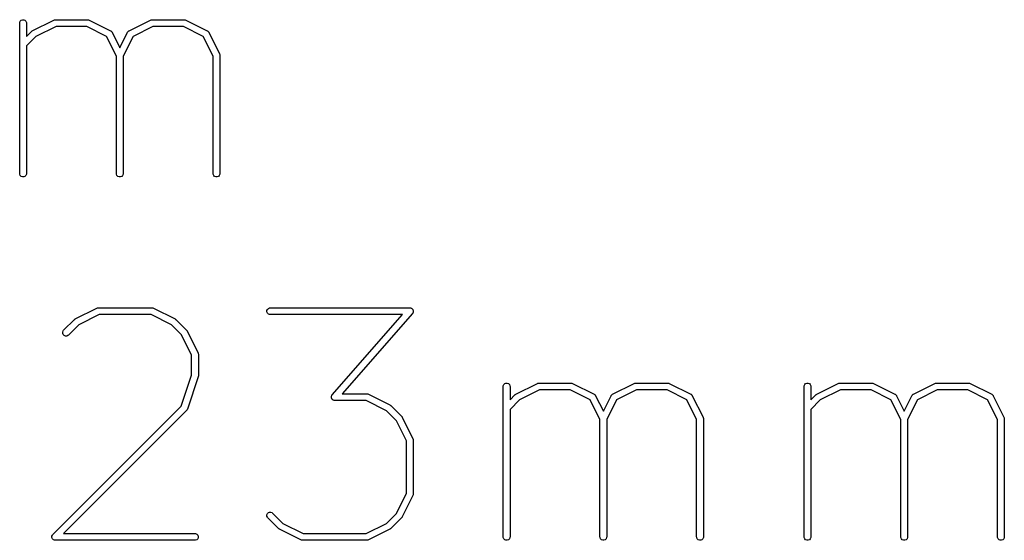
# Model space of a CAD drawing. Extents: x 20 to 200, y -176 to -20.
# Tile 8 of 10: x 90 to 112, y -168 to -157. Entities that reach past the tile are written whole.
import ezdxf

# ---------------------------------------------------------------- set-up
doc = ezdxf.new("R2010")
doc.units = 0
doc.layers.add('BLACK', color=7, linetype='CONTINUOUS')

msp = doc.modelspace()

# ---------------------------------------------------------------- linework, layer by layer
at = {"layer": 'BLACK', "linetype": 'CONTINUOUS'}
for p, q in [((89.785589, -156.947521), (89.78703, -156.932889)), ((89.785589, -160.280855), (89.785589, -156.947521)), ((89.78703, -156.932889), (89.798229, -156.905853)), ((89.798229, -156.905853), (89.818921, -156.885161)), ((89.818921, -156.885161), (89.845957, -156.873962)), ((89.845957, -156.873962), (89.875221, -156.873962)), ((89.875221, -156.873962), (89.902257, -156.885161)), ((89.902257, -156.885161), (89.922949, -156.905853)), ((89.922949, -156.905853), (89.934148, -156.932889)), ((89.934148, -156.932889), (89.935589, -156.947521)), ((89.935589, -156.947521), (89.935589, -157.242646)), ((90.065143, -157.118535), (90.541333, -156.880439)), ((90.592579, -157.022521), (90.143111, -157.247255)), ((90.541333, -156.880439), (90.555065, -156.875184)), ((90.555065, -156.875184), (90.557752, -156.874993)), ((90.557752, -156.874993), (90.560242, -156.873962)), ((90.560242, -156.873962), (90.574874, -156.872521)), ((90.574874, -156.872521), (91.28916, -156.872521)), ((91.271455, -157.022521), (90.592579, -157.022521)), ((91.709449, -157.241518), (91.271455, -157.022521)), ((91.28916, -156.872521), (91.303792, -156.873962)), ((91.303792, -156.873962), (91.306281, -156.874993)), ((91.306281, -156.874993), (91.308969, -156.875184)), ((91.308969, -156.875184), (91.322701, -156.880439)), ((91.322701, -156.880439), (91.798892, -157.118535)), ((92.208, -157.118535), (92.684191, -156.880439)), ((92.735437, -157.022521), (92.297442, -157.241518)), ((92.684191, -156.880439), (92.697923, -156.875184)), ((92.697923, -156.875184), (92.70061, -156.874993)), ((92.70061, -156.874993), (92.7031, -156.873962)), ((92.7031, -156.873962), (92.717732, -156.872521)), ((92.717732, -156.872521), (93.432017, -156.872521)), ((93.414312, -157.022521), (92.735437, -157.022521)), ((93.852306, -157.241518), (93.414312, -157.022521)), ((93.432017, -156.872521), (93.446649, -156.873962)), ((93.446649, -156.873962), (93.449138, -156.874993)), ((93.449138, -156.874993), (93.451826, -156.875184)), ((93.451826, -156.875184), (93.465558, -156.880439)), ((93.465558, -156.880439), (93.941749, -157.118535)), ((89.935589, -157.242646), (90.045651, -157.132584)), ((90.143111, -157.247255), (89.935589, -157.454778)), ((90.045651, -157.132584), (90.051403, -157.127863)), ((90.051403, -157.127863), (90.0527, -157.126368)), ((90.0527, -157.126368), (90.054954, -157.124948)), ((90.054954, -157.124948), (90.057016, -157.123257)), ((90.057016, -157.123257), (90.058846, -157.122498)), ((90.058846, -157.122498), (90.065143, -157.118535)), ((91.928446, -157.679512), (91.709449, -157.241518)), ((91.798892, -157.118535), (91.801338, -157.120075)), ((91.801338, -157.120075), (91.802493, -157.12046)), ((91.802493, -157.12046), (91.803931, -157.121707)), ((91.803931, -157.121707), (91.811335, -157.126368)), ((91.811335, -157.126368), (91.817494, -157.133469)), ((91.817494, -157.133469), (91.824601, -157.139633)), ((91.824601, -157.139633), (91.829262, -157.147038)), ((91.829262, -157.147038), (91.830508, -157.148475)), ((91.830508, -157.148475), (91.830892, -157.149628)), ((91.830892, -157.149628), (91.832433, -157.152076)), ((91.832433, -157.152076), (92.003446, -157.494102)), ((92.003446, -157.494102), (92.174459, -157.152076)), ((92.297442, -157.241518), (92.078446, -157.679512)), ((92.174459, -157.152076), (92.175999, -157.149629)), ((92.175999, -157.149629), (92.176384, -157.148475)), ((92.176384, -157.148475), (92.177631, -157.147036)), ((92.177631, -157.147036), (92.182292, -157.139633)), ((92.182292, -157.139633), (92.189394, -157.133472)), ((92.189394, -157.133472), (92.195557, -157.126367)), ((92.195557, -157.126367), (92.202958, -157.121707)), ((92.202958, -157.121707), (92.204399, -157.120459)), ((92.204399, -157.120459), (92.205555, -157.120073)), ((92.205555, -157.120073), (92.208, -157.118535)), ((94.071303, -157.679512), (93.852306, -157.241518)), ((93.941749, -157.118535), (93.944195, -157.120075)), ((93.944195, -157.120075), (93.94535, -157.12046)), ((93.94535, -157.12046), (93.946788, -157.121707)), ((93.946788, -157.121707), (93.954192, -157.126368)), ((93.954192, -157.126368), (93.960351, -157.133469)), ((93.960351, -157.133469), (93.967458, -157.139633)), ((93.967458, -157.139633), (93.972119, -157.147038)), ((93.972119, -157.147038), (93.973365, -157.148475)), ((93.973365, -157.148475), (93.973749, -157.149628)), ((93.973749, -157.149628), (93.97529, -157.152076)), ((93.97529, -157.152076), (94.213385, -157.628266)), ((89.935589, -157.454778), (89.935589, -160.280855)), ((91.928446, -160.280855), (91.928446, -157.679512)), ((92.078446, -157.679512), (92.078446, -160.280855)), ((94.071303, -160.280855), (94.071303, -157.679512)), ((94.213385, -157.628266), (94.21864, -157.641998)), ((94.21864, -157.641998), (94.21883, -157.644685)), ((94.21883, -157.644685), (94.219862, -157.647175)), ((94.219862, -157.647175), (94.221303, -157.661807)), ((94.221303, -157.661807), (94.221303, -160.280855)), ((89.78703, -160.295487), (89.785589, -160.280855)), ((89.798229, -160.322523), (89.78703, -160.295487)), ((89.818921, -160.343215), (89.798229, -160.322523)), ((89.845957, -160.354414), (89.818921, -160.343215)), ((89.902257, -160.343215), (89.875221, -160.354414)), ((89.922949, -160.322523), (89.902257, -160.343215)), ((89.934148, -160.295487), (89.922949, -160.322523)), ((89.935589, -160.280855), (89.934148, -160.295487)), ((91.929887, -160.295487), (91.928446, -160.280855)), ((91.941086, -160.322523), (91.929887, -160.295487)), ((91.961778, -160.343215), (91.941086, -160.322523)), ((91.988814, -160.354414), (91.961778, -160.343215)), ((92.045114, -160.343215), (92.018078, -160.354414)), ((92.065806, -160.322523), (92.045114, -160.343215)), ((92.077005, -160.295487), (92.065806, -160.322523)), ((92.078446, -160.280855), (92.077005, -160.295487)), ((94.072744, -160.295487), (94.071303, -160.280855)), ((94.083943, -160.322523), (94.072744, -160.295487)), ((94.104635, -160.343215), (94.083943, -160.322523)), ((94.131671, -160.354414), (94.104635, -160.343215)), ((94.187971, -160.343215), (94.160935, -160.354414)), ((94.208663, -160.322523), (94.187971, -160.343215)), ((94.219862, -160.295487), (94.208663, -160.322523)), ((94.221303, -160.280855), (94.219862, -160.295487)), ((89.875221, -160.354414), (89.845957, -160.354414)), ((92.018078, -160.354414), (91.988814, -160.354414)), ((94.160935, -160.354414), (94.131671, -160.354414)), ((91.017522, -163.501588), (91.493712, -163.263493)), ((91.544958, -163.405575), (91.095489, -163.630309)), ((91.493712, -163.263493), (91.507444, -163.258238)), ((91.507444, -163.258238), (91.510131, -163.258047)), ((91.510131, -163.258047), (91.512621, -163.257016)), ((91.512621, -163.257016), (91.527253, -163.255575)), ((91.527253, -163.255575), (92.717729, -163.255575)), ((92.700024, -163.405575), (91.544958, -163.405575)), ((93.149493, -163.630309), (92.700024, -163.405575)), ((92.717729, -163.255575), (92.732361, -163.257016)), ((92.732361, -163.257016), (92.73485, -163.258047)), ((92.73485, -163.258047), (92.737538, -163.258238)), ((92.737538, -163.258238), (92.75127, -163.263493)), ((92.75127, -163.263493), (93.227461, -163.501588)), ((95.263218, -163.315943), (95.274417, -163.288907)), ((95.263218, -163.345207), (95.263218, -163.315943)), ((95.274417, -163.372243), (95.263218, -163.345207)), ((95.274417, -163.288907), (95.295109, -163.268215)), ((95.295109, -163.392935), (95.274417, -163.372243)), ((95.295109, -163.268215), (95.322145, -163.257016)), ((95.322145, -163.404134), (95.295109, -163.392935)), ((95.322145, -163.257016), (95.336777, -163.255575)), ((95.336777, -163.405575), (95.322145, -163.404134)), ((95.336777, -163.255575), (98.432015, -163.255575)), ((98.266733, -163.405575), (95.336777, -163.405575)), ((96.708906, -165.185949), (98.266733, -163.405575)), ((98.488458, -163.379963), (96.930631, -165.160337)), ((98.432015, -163.255575), (98.439753, -163.256337)), ((98.439753, -163.256337), (98.441721, -163.256206)), ((98.441721, -163.256206), (98.443076, -163.256664)), ((98.443076, -163.256664), (98.446647, -163.257016)), ((98.446647, -163.257016), (98.457904, -163.261679)), ((98.457904, -163.261679), (98.469442, -163.265581)), ((98.469442, -163.265581), (98.471346, -163.267246)), ((98.471346, -163.267246), (98.473683, -163.268215)), ((98.473683, -163.268215), (98.482293, -163.276825)), ((98.482293, -163.276825), (98.491466, -163.284851)), ((98.492979, -163.373638), (98.488458, -163.379963)), ((98.491466, -163.284851), (98.492588, -163.28712)), ((98.492588, -163.28712), (98.494375, -163.288907)), ((98.494375, -163.372243), (98.492979, -163.373638)), ((98.494375, -163.288907), (98.499035, -163.300157)), ((98.494923, -163.370919), (98.494375, -163.372243)), ((98.497009, -163.368002), (98.494923, -163.370919)), ((98.50091, -163.356464), (98.497009, -163.368002)), ((98.499035, -163.300157), (98.504438, -163.311083)), ((98.505574, -163.345207), (98.50091, -163.356464)), ((98.504438, -163.311083), (98.504606, -163.313606)), ((98.504606, -163.313606), (98.505574, -163.315943)), ((98.505574, -163.315943), (98.505574, -163.328127)), ((98.505574, -163.328127), (98.506384, -163.340281)), ((98.506384, -163.340281), (98.505574, -163.342676)), ((98.505574, -163.342676), (98.505574, -163.345207)), ((90.759934, -163.753732), (90.99803, -163.515637)), ((90.99803, -163.515637), (91.003779, -163.510918)), ((91.003779, -163.510918), (91.005079, -163.50942)), ((91.005079, -163.50942), (91.007337, -163.507998)), ((91.007337, -163.507998), (91.009396, -163.506309)), ((91.009396, -163.506309), (91.011225, -163.505551)), ((91.011225, -163.505551), (91.017522, -163.501588)), ((93.227461, -163.501588), (93.233758, -163.505552)), ((93.233758, -163.505552), (93.235588, -163.50631)), ((93.235588, -163.50631), (93.237647, -163.508)), ((93.237647, -163.508), (93.239903, -163.50942)), ((93.239903, -163.50942), (93.2412, -163.510916)), ((93.2412, -163.510916), (93.246953, -163.515637)), ((93.246953, -163.515637), (93.485048, -163.753732)), ((90.739408, -163.792133), (90.750607, -163.765097)), ((90.739408, -163.821396), (90.739408, -163.792133)), ((90.750606, -163.848433), (90.739408, -163.821396)), ((90.750607, -163.765097), (90.759934, -163.753732)), ((91.095489, -163.630309), (90.866, -163.859798)), ((93.370375, -163.851191), (93.149493, -163.630309)), ((93.485048, -163.753732), (93.489766, -163.759481)), ((93.489766, -163.759481), (93.491265, -163.760781)), ((93.491265, -163.760781), (93.492686, -163.76304)), ((93.492686, -163.76304), (93.494375, -163.765097)), ((93.494375, -163.765097), (93.495132, -163.766924)), ((93.495132, -163.766924), (93.499097, -163.773224)), ((93.499097, -163.773224), (93.737192, -164.249415)), ((90.771299, -163.869125), (90.750606, -163.848433)), ((90.798335, -163.880324), (90.771299, -163.869125)), ((90.827598, -163.880324), (90.798335, -163.880324)), ((90.854635, -163.869126), (90.827598, -163.880324)), ((90.866, -163.859798), (90.854635, -163.869126)), ((93.59511, -164.30066), (93.370375, -163.851191)), ((93.737192, -164.249415), (93.742447, -164.263146)), ((93.742447, -164.263146), (93.742638, -164.265835)), ((93.742638, -164.265835), (93.743669, -164.268324)), ((93.743669, -164.268324), (93.74511, -164.282956)), ((93.59511, -164.746976), (93.59511, -164.30066)), ((93.74511, -164.282956), (93.74511, -164.759146)), ((93.366462, -165.432918), (93.59511, -164.746976)), ((93.741261, -164.782863), (93.503166, -165.497149)), ((93.74291, -164.775608), (93.741261, -164.782863)), ((93.743669, -164.773778), (93.74291, -164.775608)), ((93.74393, -164.771124), (93.743669, -164.773778)), ((93.744521, -164.768527), (93.74393, -164.771124)), ((93.74511, -164.759146), (93.74438, -164.766552)), ((93.74438, -164.766552), (93.744521, -164.768527)), ((100.533205, -164.934881), (100.560241, -164.923682)), ((100.560241, -164.923682), (100.589505, -164.923682)), ((100.589505, -164.923682), (100.616541, -164.934881)), ((100.779427, -165.168255), (101.255617, -164.930159)), ((101.255617, -164.930159), (101.269349, -164.924904)), ((101.269349, -164.924904), (101.272036, -164.924713)), ((101.272036, -164.924713), (101.274526, -164.923682)), ((101.274526, -164.923682), (101.289158, -164.922241)), ((101.289158, -164.922241), (102.003444, -164.922241)), ((102.003444, -164.922241), (102.018076, -164.923682)), ((102.018076, -164.923682), (102.020565, -164.924713)), ((102.020565, -164.924713), (102.023253, -164.924904)), ((102.023253, -164.924904), (102.036985, -164.930159)), ((102.036985, -164.930159), (102.513176, -165.168255)), ((102.922284, -165.168255), (103.398475, -164.930159)), ((103.398475, -164.930159), (103.412207, -164.924904)), ((103.412207, -164.924904), (103.414894, -164.924713)), ((103.414894, -164.924713), (103.417384, -164.923682)), ((103.417384, -164.923682), (103.432016, -164.922241)), ((103.432016, -164.922241), (104.146301, -164.922241)), ((104.146301, -164.922241), (104.160933, -164.923682)), ((104.160933, -164.923682), (104.163422, -164.924713)), ((104.163422, -164.924713), (104.16611, -164.924904)), ((104.16611, -164.924904), (104.179842, -164.930159)), ((104.179842, -164.930159), (104.656033, -165.168255)), ((107.199872, -164.934881), (107.226908, -164.923682)), ((107.226908, -164.923682), (107.256172, -164.923682)), ((107.256172, -164.923682), (107.283208, -164.934881)), ((107.446094, -165.168255), (107.922284, -164.930159)), ((107.922284, -164.930159), (107.936016, -164.924904)), ((107.936016, -164.924904), (107.938703, -164.924713)), ((107.938703, -164.924713), (107.941193, -164.923682)), ((107.941193, -164.923682), (107.955825, -164.922241)), ((107.955825, -164.922241), (108.670111, -164.922241)), ((108.670111, -164.922241), (108.684743, -164.923682)), ((108.684743, -164.923682), (108.687232, -164.924713)), ((108.687232, -164.924713), (108.68992, -164.924904)), ((108.68992, -164.924904), (108.703652, -164.930159)), ((108.703652, -164.930159), (109.179843, -165.168255)), ((109.588951, -165.168255), (110.065142, -164.930159)), ((110.065142, -164.930159), (110.078874, -164.924904)), ((110.078874, -164.924904), (110.081561, -164.924713)), ((110.081561, -164.924713), (110.084051, -164.923682)), ((110.084051, -164.923682), (110.098683, -164.922241)), ((110.098683, -164.922241), (110.812968, -164.922241)), ((110.812968, -164.922241), (110.8276, -164.923682)), ((110.8276, -164.923682), (110.830089, -164.924713)), ((110.830089, -164.924713), (110.832777, -164.924904)), ((110.832777, -164.924904), (110.846509, -164.930159)), ((110.846509, -164.930159), (111.3227, -165.168255)), ((100.499873, -164.997241), (100.501314, -164.982609)), ((100.499873, -168.330575), (100.499873, -164.997241)), ((100.501314, -164.982609), (100.512513, -164.955573)), ((100.512513, -164.955573), (100.533205, -164.934881)), ((100.616541, -164.934881), (100.637233, -164.955573)), ((100.637233, -164.955573), (100.648432, -164.982609)), ((100.648432, -164.982609), (100.649873, -164.997241)), ((100.649873, -164.997241), (100.649873, -165.292366)), ((101.306863, -165.072241), (100.857395, -165.296975)), ((101.985739, -165.072241), (101.306863, -165.072241)), ((102.423733, -165.291238), (101.985739, -165.072241)), ((103.449721, -165.072241), (103.011726, -165.291238)), ((104.128596, -165.072241), (103.449721, -165.072241)), ((104.56659, -165.291238), (104.128596, -165.072241)), ((107.16654, -164.997241), (107.167981, -164.982609)), ((107.16654, -168.330575), (107.16654, -164.997241)), ((107.167981, -164.982609), (107.17918, -164.955573)), ((107.17918, -164.955573), (107.199872, -164.934881)), ((107.283208, -164.934881), (107.3039, -164.955573)), ((107.3039, -164.955573), (107.315099, -164.982609)), ((107.315099, -164.982609), (107.31654, -164.997241)), ((107.31654, -164.997241), (107.31654, -165.292366)), ((107.97353, -165.072241), (107.524062, -165.296975)), ((108.652406, -165.072241), (107.97353, -165.072241)), ((109.0904, -165.291238), (108.652406, -165.072241)), ((110.116388, -165.072241), (109.678393, -165.291238)), ((110.795263, -165.072241), (110.116388, -165.072241)), ((111.233257, -165.291238), (110.795263, -165.072241)), ((96.69098, -165.225631), (96.69179, -165.223235)), ((96.69179, -165.237784), (96.69098, -165.225631)), ((96.69179, -165.220705), (96.696453, -165.209447)), ((96.69179, -165.223235), (96.69179, -165.220705)), ((96.69179, -165.249969), (96.69179, -165.237784)), ((96.692757, -165.252305), (96.69179, -165.249969)), ((96.692926, -165.254829), (96.692757, -165.252305)), ((96.698328, -165.265754), (96.692926, -165.254829)), ((96.696453, -165.209447), (96.700355, -165.19791)), ((96.702989, -165.277005), (96.698328, -165.265754)), ((96.700355, -165.19791), (96.70244, -165.194992)), ((96.70244, -165.194992), (96.702989, -165.193669)), ((96.702989, -165.193669), (96.704384, -165.192273)), ((96.704775, -165.278791), (96.702989, -165.277005)), ((96.704384, -165.192273), (96.708906, -165.185949)), ((96.705898, -165.281061), (96.704775, -165.278791)), ((96.71507, -165.289086), (96.705898, -165.281061)), ((96.723681, -165.297697), (96.71507, -165.289086)), ((96.726017, -165.298665), (96.723681, -165.297697)), ((96.727922, -165.300331), (96.726017, -165.298665)), ((96.739459, -165.304232), (96.727922, -165.300331)), ((96.750717, -165.308896), (96.739459, -165.304232)), ((96.754287, -165.309247), (96.750717, -165.308896)), ((96.755643, -165.309706), (96.754287, -165.309247)), ((96.75761, -165.309574), (96.755643, -165.309706)), ((96.765349, -165.310337), (96.75761, -165.309574)), ((97.461929, -165.310337), (96.765349, -165.310337)), ((96.930631, -165.160337), (97.479634, -165.160337)), ((97.911398, -165.535071), (97.461929, -165.310337)), ((97.479634, -165.160337), (97.494266, -165.161778)), ((97.494266, -165.161778), (97.496755, -165.162809)), ((97.496755, -165.162809), (97.499443, -165.163)), ((97.499443, -165.163), (97.513175, -165.168255)), ((97.513175, -165.168255), (97.989366, -165.40635)), ((100.649873, -165.292366), (100.759935, -165.182304)), ((100.857395, -165.296975), (100.649873, -165.504498)), ((100.759935, -165.182304), (100.765687, -165.177583)), ((100.765687, -165.177583), (100.766984, -165.176088)), ((100.766984, -165.176088), (100.769238, -165.174668)), ((100.769238, -165.174668), (100.7713, -165.172977)), ((100.7713, -165.172977), (100.77313, -165.172218)), ((100.77313, -165.172218), (100.779427, -165.168255)), ((102.64273, -165.729232), (102.423733, -165.291238)), ((102.513176, -165.168255), (102.515622, -165.169795)), ((102.515622, -165.169795), (102.516777, -165.17018)), ((102.516777, -165.17018), (102.518215, -165.171427)), ((102.518215, -165.171427), (102.525619, -165.176088)), ((102.525619, -165.176088), (102.531778, -165.183189)), ((102.531778, -165.183189), (102.538885, -165.189353)), ((102.538885, -165.189353), (102.543546, -165.196758)), ((102.543546, -165.196758), (102.544792, -165.198195)), ((102.544792, -165.198195), (102.545176, -165.199348)), ((102.545176, -165.199348), (102.546717, -165.201796)), ((102.546717, -165.201796), (102.71773, -165.543822)), ((102.71773, -165.543822), (102.888743, -165.201796)), ((103.011726, -165.291238), (102.79273, -165.729232)), ((102.888743, -165.201796), (102.890283, -165.199349)), ((102.890283, -165.199349), (102.890668, -165.198195)), ((102.890668, -165.198195), (102.891915, -165.196756)), ((102.891915, -165.196756), (102.896576, -165.189353)), ((102.896576, -165.189353), (102.903678, -165.183192)), ((102.903678, -165.183192), (102.909841, -165.176087)), ((102.909841, -165.176087), (102.917242, -165.171427)), ((102.917242, -165.171427), (102.918683, -165.170179)), ((102.918683, -165.170179), (102.919839, -165.169793)), ((102.919839, -165.169793), (102.922284, -165.168255)), ((104.785587, -165.729232), (104.56659, -165.291238)), ((104.656033, -165.168255), (104.658479, -165.169795)), ((104.658479, -165.169795), (104.659634, -165.17018)), ((104.659634, -165.17018), (104.661072, -165.171427)), ((104.661072, -165.171427), (104.668476, -165.176088)), ((104.668476, -165.176088), (104.674635, -165.183189)), ((104.674635, -165.183189), (104.681742, -165.189353)), ((104.681742, -165.189353), (104.686403, -165.196758)), ((104.686403, -165.196758), (104.687649, -165.198195)), ((104.687649, -165.198195), (104.688033, -165.199348)), ((104.688033, -165.199348), (104.689574, -165.201796)), ((104.689574, -165.201796), (104.927669, -165.677986)), ((107.31654, -165.292366), (107.426602, -165.182304)), ((107.524062, -165.296975), (107.31654, -165.504498)), ((107.426602, -165.182304), (107.432354, -165.177583)), ((107.432354, -165.177583), (107.433651, -165.176088)), ((107.433651, -165.176088), (107.435905, -165.174668)), ((107.435905, -165.174668), (107.437967, -165.172977)), ((107.437967, -165.172977), (107.439797, -165.172218)), ((107.439797, -165.172218), (107.446094, -165.168255)), ((109.309397, -165.729232), (109.0904, -165.291238)), ((109.179843, -165.168255), (109.182289, -165.169795)), ((109.182289, -165.169795), (109.183444, -165.17018)), ((109.183444, -165.17018), (109.184882, -165.171427)), ((109.184882, -165.171427), (109.192286, -165.176088)), ((109.192286, -165.176088), (109.198445, -165.183189)), ((109.198445, -165.183189), (109.205552, -165.189353)), ((109.205552, -165.189353), (109.210213, -165.196758)), ((109.210213, -165.196758), (109.211459, -165.198195)), ((109.211459, -165.198195), (109.211843, -165.199348)), ((109.211843, -165.199348), (109.213384, -165.201796)), ((109.213384, -165.201796), (109.384397, -165.543822)), ((109.384397, -165.543822), (109.55541, -165.201796)), ((109.678393, -165.291238), (109.459397, -165.729232)), ((109.55541, -165.201796), (109.55695, -165.199349)), ((109.55695, -165.199349), (109.557335, -165.198195)), ((109.557335, -165.198195), (109.558582, -165.196756)), ((109.558582, -165.196756), (109.563243, -165.189353)), ((109.563243, -165.189353), (109.570345, -165.183192)), ((109.570345, -165.183192), (109.576508, -165.176087)), ((109.576508, -165.176087), (109.583909, -165.171427)), ((109.583909, -165.171427), (109.58535, -165.170179)), ((109.58535, -165.170179), (109.586506, -165.169793)), ((109.586506, -165.169793), (109.588951, -165.168255)), ((111.452254, -165.729232), (111.233257, -165.291238)), ((111.3227, -165.168255), (111.325146, -165.169795)), ((111.325146, -165.169795), (111.326301, -165.17018)), ((111.326301, -165.17018), (111.327739, -165.171427)), ((111.327739, -165.171427), (111.335143, -165.176088)), ((111.335143, -165.176088), (111.341302, -165.183189)), ((111.341302, -165.183189), (111.348409, -165.189353)), ((111.348409, -165.189353), (111.35307, -165.196758)), ((111.35307, -165.196758), (111.354316, -165.198195)), ((111.354316, -165.198195), (111.3547, -165.199348)), ((111.3547, -165.199348), (111.356241, -165.201796)), ((111.356241, -165.201796), (111.594336, -165.677986)), ((90.521839, -168.277542), (93.366462, -165.432918)), ((93.485048, -165.526465), (90.755938, -168.255575)), ((93.494375, -165.5151), (93.485048, -165.526465)), ((93.495405, -165.512611), (93.494375, -165.5151)), ((93.497172, -165.510575), (93.495405, -165.512611)), ((93.503166, -165.497149), (93.497172, -165.510575)), ((98.13228, -165.755953), (97.911398, -165.535071)), ((97.989366, -165.40635), (97.995663, -165.410314)), ((97.995663, -165.410314), (97.997493, -165.411072)), ((97.997493, -165.411072), (97.999552, -165.412762)), ((97.999552, -165.412762), (98.001808, -165.414182)), ((98.001808, -165.414182), (98.003105, -165.415678)), ((98.003105, -165.415678), (98.008858, -165.420399)), ((98.008858, -165.420399), (98.246953, -165.658494)), ((100.649873, -165.504498), (100.649873, -168.330575)), ((107.31654, -165.504498), (107.31654, -168.330575)), ((98.357015, -166.205422), (98.13228, -165.755953)), ((98.246953, -165.658494), (98.251671, -165.664243)), ((98.251671, -165.664243), (98.25317, -165.665543)), ((98.25317, -165.665543), (98.254591, -165.667802)), ((98.254591, -165.667802), (98.25628, -165.669859)), ((98.25628, -165.669859), (98.257037, -165.671686)), ((98.257037, -165.671686), (98.261002, -165.677986)), ((98.261002, -165.677986), (98.499097, -166.154177)), ((102.64273, -168.330575), (102.64273, -165.729232)), ((102.79273, -165.729232), (102.79273, -168.330575)), ((104.785587, -168.330575), (104.785587, -165.729232)), ((104.927669, -165.677986), (104.932924, -165.691718)), ((104.932924, -165.691718), (104.933114, -165.694405)), ((104.933114, -165.694405), (104.934146, -165.696895)), ((104.934146, -165.696895), (104.935587, -165.711527)), ((104.935587, -165.711527), (104.935587, -168.330575)), ((109.309397, -168.330575), (109.309397, -165.729232)), ((109.459397, -165.729232), (109.459397, -168.330575)), ((111.452254, -168.330575), (111.452254, -165.729232)), ((111.594336, -165.677986), (111.599591, -165.691718)), ((111.599591, -165.691718), (111.599781, -165.694405)), ((111.599781, -165.694405), (111.600813, -165.696895)), ((111.600813, -165.696895), (111.602254, -165.711527)), ((111.602254, -165.711527), (111.602254, -168.330575)), ((98.357015, -167.360489), (98.357015, -166.205422)), ((98.499097, -166.154177), (98.504352, -166.167908)), ((98.504352, -166.167908), (98.504543, -166.170597)), ((98.504543, -166.170597), (98.505574, -166.173086)), ((98.505574, -166.173086), (98.507015, -166.187718)), ((98.507015, -166.187718), (98.507015, -167.378194)), ((98.13228, -167.809957), (98.357015, -167.360489)), ((98.499097, -167.411735), (98.261002, -167.887925)), ((98.504352, -167.398003), (98.499097, -167.411735)), ((98.504542, -167.395315), (98.504352, -167.398003)), ((98.505574, -167.392826), (98.504542, -167.395315)), ((98.507015, -167.378194), (98.505574, -167.392826)), ((95.263218, -167.839752), (95.274417, -167.812716)), ((95.263218, -167.869015), (95.263218, -167.839752)), ((95.274416, -167.896052), (95.263218, -167.869015)), ((95.283744, -167.907417), (95.274416, -167.896052)), ((95.274417, -167.812716), (95.295109, -167.792023)), ((95.521839, -168.145513), (95.283744, -167.907417)), ((95.295109, -167.792023), (95.322146, -167.780825)), ((95.322146, -167.780825), (95.351409, -167.780825)), ((95.351409, -167.780825), (95.378445, -167.792024)), ((95.378445, -167.792024), (95.38981, -167.801351)), ((95.38981, -167.801351), (95.619299, -168.030841)), ((97.911397, -168.030841), (98.13228, -167.809957)), ((98.246953, -167.907417), (98.008858, -168.145513)), ((98.251671, -167.901667), (98.246953, -167.907417)), ((98.25317, -167.900368), (98.251671, -167.901667)), ((98.254591, -167.898109), (98.25317, -167.900368)), ((98.256281, -167.896051), (98.254591, -167.898109)), ((98.257038, -167.894221), (98.256281, -167.896051)), ((98.261002, -167.887925), (98.257038, -167.894221)), ((95.527588, -168.150231), (95.521839, -168.145513)), ((95.528888, -168.15173), (95.527588, -168.150231)), ((95.531147, -168.153151), (95.528888, -168.15173)), ((95.533204, -168.15484), (95.531147, -168.153151)), ((95.535031, -168.155597), (95.533204, -168.15484)), ((95.541331, -168.159562), (95.535031, -168.155597)), ((96.017522, -168.397657), (95.541331, -168.159562)), ((95.619299, -168.030841), (96.068768, -168.255575)), ((97.461929, -168.255575), (97.911397, -168.030841)), ((97.989366, -168.159562), (97.513175, -168.397657)), ((97.995663, -168.155597), (97.989366, -168.159562)), ((97.997493, -168.15484), (97.995663, -168.155597)), ((97.999552, -168.153149), (97.997493, -168.15484)), ((98.001808, -168.15173), (97.999552, -168.153149)), ((98.003105, -168.150233), (98.001808, -168.15173)), ((98.008858, -168.145513), (98.003105, -168.150233)), ((90.501313, -168.315943), (90.512512, -168.288907)), ((90.501313, -168.345207), (90.501313, -168.315943)), ((90.512512, -168.372243), (90.501313, -168.345207)), ((90.512512, -168.288907), (90.521839, -168.277542)), ((90.533204, -168.392935), (90.512512, -168.372243)), ((90.56024, -168.404134), (90.533204, -168.392935)), ((90.574872, -168.405575), (90.56024, -168.404134)), ((93.67011, -168.405575), (90.574872, -168.405575)), ((90.755938, -168.255575), (93.67011, -168.255575)), ((93.67011, -168.255575), (93.684742, -168.257016)), ((93.684742, -168.404134), (93.67011, -168.405575)), ((93.684742, -168.257016), (93.711778, -168.268215)), ((93.711778, -168.392935), (93.684742, -168.404134)), ((93.711778, -168.268215), (93.73247, -168.288907)), ((93.73247, -168.372243), (93.711778, -168.392935)), ((93.73247, -168.288907), (93.743669, -168.315943)), ((93.743669, -168.345207), (93.73247, -168.372243)), ((93.743669, -168.315943), (93.743669, -168.345207)), ((96.031253, -168.402912), (96.017522, -168.397657)), ((96.033942, -168.403103), (96.031253, -168.402912)), ((96.036431, -168.404134), (96.033942, -168.403103)), ((96.051063, -168.405575), (96.036431, -168.404134)), ((97.479634, -168.405575), (96.051063, -168.405575)), ((96.068768, -168.255575), (97.461929, -168.255575)), ((97.494266, -168.404134), (97.479634, -168.405575)), ((97.496755, -168.403102), (97.494266, -168.404134)), ((97.499443, -168.402912), (97.496755, -168.403102)), ((97.513175, -168.397657), (97.499443, -168.402912)), ((100.501314, -168.345207), (100.499873, -168.330575)), ((100.512513, -168.372243), (100.501314, -168.345207)), ((100.533205, -168.392935), (100.512513, -168.372243)), ((100.560241, -168.404134), (100.533205, -168.392935)), ((100.589505, -168.404134), (100.560241, -168.404134)), ((100.616541, -168.392935), (100.589505, -168.404134)), ((100.637233, -168.372243), (100.616541, -168.392935)), ((100.648432, -168.345207), (100.637233, -168.372243)), ((100.649873, -168.330575), (100.648432, -168.345207)), ((102.644171, -168.345207), (102.64273, -168.330575)), ((102.65537, -168.372243), (102.644171, -168.345207)), ((102.676062, -168.392935), (102.65537, -168.372243)), ((102.703098, -168.404134), (102.676062, -168.392935)), ((102.732362, -168.404134), (102.703098, -168.404134)), ((102.759398, -168.392935), (102.732362, -168.404134)), ((102.78009, -168.372243), (102.759398, -168.392935)), ((102.791289, -168.345207), (102.78009, -168.372243)), ((102.79273, -168.330575), (102.791289, -168.345207)), ((104.787028, -168.345207), (104.785587, -168.330575)), ((104.798227, -168.372243), (104.787028, -168.345207)), ((104.818919, -168.392935), (104.798227, -168.372243)), ((104.845955, -168.404134), (104.818919, -168.392935)), ((104.875219, -168.404134), (104.845955, -168.404134)), ((104.902255, -168.392935), (104.875219, -168.404134)), ((104.922947, -168.372243), (104.902255, -168.392935)), ((104.934146, -168.345207), (104.922947, -168.372243)), ((104.935587, -168.330575), (104.934146, -168.345207)), ((107.167981, -168.345207), (107.16654, -168.330575)), ((107.17918, -168.372243), (107.167981, -168.345207)), ((107.199872, -168.392935), (107.17918, -168.372243)), ((107.226908, -168.404134), (107.199872, -168.392935)), ((107.256172, -168.404134), (107.226908, -168.404134)), ((107.283208, -168.392935), (107.256172, -168.404134)), ((107.3039, -168.372243), (107.283208, -168.392935)), ((107.315099, -168.345207), (107.3039, -168.372243)), ((107.31654, -168.330575), (107.315099, -168.345207)), ((109.310838, -168.345207), (109.309397, -168.330575)), ((109.322037, -168.372243), (109.310838, -168.345207)), ((109.342729, -168.392935), (109.322037, -168.372243)), ((109.369765, -168.404134), (109.342729, -168.392935)), ((109.399029, -168.404134), (109.369765, -168.404134)), ((109.426065, -168.392935), (109.399029, -168.404134)), ((109.446757, -168.372243), (109.426065, -168.392935)), ((109.457956, -168.345207), (109.446757, -168.372243)), ((109.459397, -168.330575), (109.457956, -168.345207)), ((111.453695, -168.345207), (111.452254, -168.330575)), ((111.464894, -168.372243), (111.453695, -168.345207)), ((111.485586, -168.392935), (111.464894, -168.372243)), ((111.512622, -168.404134), (111.485586, -168.392935)), ((111.541886, -168.404134), (111.512622, -168.404134)), ((111.568922, -168.392935), (111.541886, -168.404134)), ((111.589614, -168.372243), (111.568922, -168.392935)), ((111.600813, -168.345207), (111.589614, -168.372243)), ((111.602254, -168.330575), (111.600813, -168.345207))]:
    msp.add_line(p, q, dxfattribs=at)

doc.saveas('drawing.dxf')
